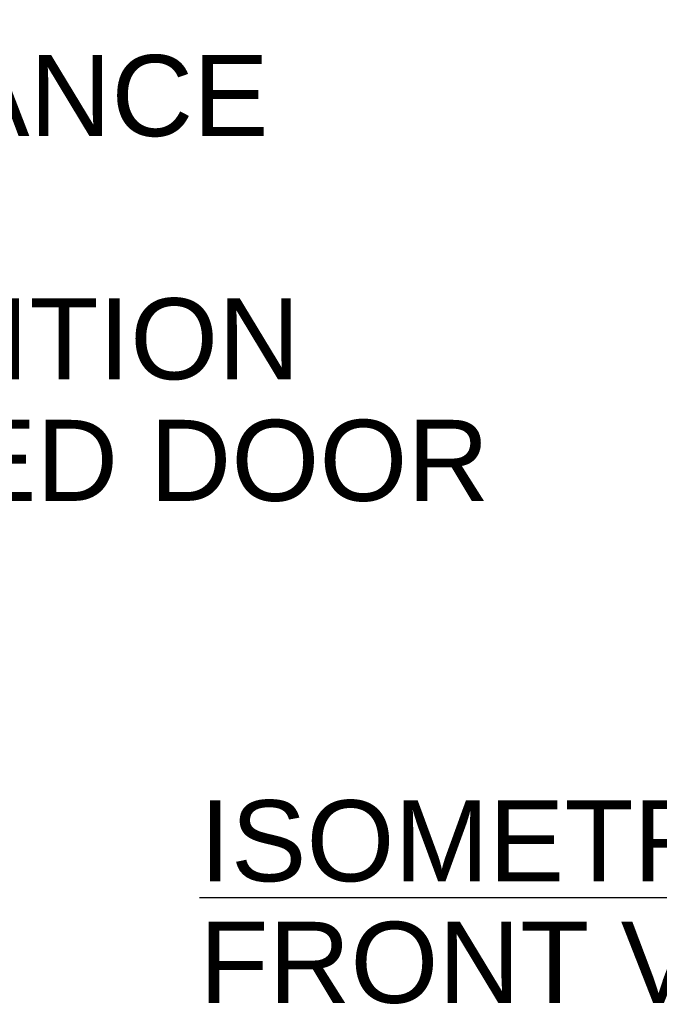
# Model space of a CAD drawing. Header units: inches. Extents: x 6 to 353, y 6 to 228.
# Tile 203 of 256: x 299 to 316, y 141 to 167. Entities that reach past the tile are written whole.
import ezdxf

# ---------------------------------------------------------------- set-up
doc = ezdxf.new("R2010")
doc.units = ezdxf.units.IN
doc.header["$LTSCALE"] = 19.946667
doc.header["$MEASUREMENT"] = 0
doc.layers.get('0').update_dxf_attribs({"linetype": 'CONTINUOUS'})
doc.layers.add('09_ALL_DETAIL_ITEMS', color=7, linetype='CONTINUOUS')
doc.styles.get("Standard").update_dxf_attribs({"font": 'arial.ttf'})
doc.dimstyles.new('DIMSTYLE_9', dxfattribs={"dimtxt": 2.133333, "dimasz": 2.133333, "dimexe": 0.06, "dimexo": 0.0625, "dimgap": 0.05, "dimtad": 0, "dimtih": 1, "dimtoh": 1, "dimlfac": 0.5, "dimzin": 4, "dimdsep": 46, "dimtxsty": 'Standard', "dimblk": '_FILLED', "dimblk1": '_FILLED', "dimblk2": '_FILLED', "dimcen": 0.09, "dimadec": 0, "dimazin": 0, "dimtfac": 1, "dimtofl": 0, "dimtmove": 0, "dimatfit": 3, "dimldrblk": '_FILLED', "dimfxl": 0, "dimtolj": 1, "dimtzin": 4, "dimarcsym": 0})

# ---------------------------------------------------------------- blocks, each defined once
blk = doc.blocks.new('_FILLED')
at = {"color": 0, "linetype": 'ByBlock'}
blk.add_solid([(0, 0), (-1, 0.2), (-1, -0.2)], dxfattribs=at)
blk = doc.blocks.new('*D38')
at = {"color": 7, "linetype": 'Continuous'}
for p, q in [((261.318, 163.898), (261.318, 169.232)), ((248.258, 163.898), (262.598, 163.898)), ((246.289, 160.868), (262.598, 160.868)), ((261.318, 160.868), (261.318, 155.624)), ((261.318, 155.624), (265.584, 155.624))]:
    blk.add_line(p, q, dxfattribs=at)
at = {"color": 7, "linetype": 'Continuous', "xscale": 2.1333333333, "yscale": 2.1333333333, "zscale": 2.1333333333}
for p, rotation in [((261.318, 163.898), 270), ((261.318, 160.868), 90)]:
    blk.add_blockref('_FILLED', p, dxfattribs=dict(at, rotation=rotation))
at = {"color": 7, "linetype": 'Continuous'}
for s, p in [('FRONT DOOR CLEARANCE', (266.651, 164.157)), ('(WITH RACK RAIL IN', (266.651, 160.957)), ('FORWARD MOST POSITION', (266.651, 157.757)), ('1.44  [37] SOLID/VENTED DOOR', (266.651, 154.557)), ('1.25  [32] PLEXI DOOR', (266.651, 151.357))]:
    blk.add_text(s, height=2.13333, dxfattribs=at).set_placement(p)

msp = doc.modelspace()

# ---------------------------------------------------------------- texts
at = {"layer": '09_ALL_DETAIL_ITEMS', "color": 7, "linetype": 'Continuous'}
for s, p in [('%%uISOMETRIC', (303.9036, 144.5455)), ('%%uFRONT VIEW', (303.9036, 141.3455))]:
    msp.add_text(s, height=2.133333, dxfattribs=at).set_placement(p)

# ---------------------------------------------------------------- dimensions: what is measured, and where the dimension line sits
at = {"color": 7, "linetype": 'Continuous'}
dim = msp.add_linear_dim(base=(261.3178, 160.8683), p1=(248.1956, 163.8982), p2=(246.2266, 160.8683), angle=270, text='FRONT DOOR CLEARANCE\\P(WITH RACK RAIL IN\\PFORWARD MOST POSITION\\P1.44  [37] SOLID/VENTED DOOR\\P1.25  [32] PLEXI DOOR', dimstyle='DIMSTYLE_9', dxfattribs=at)
dim.commit()
dim.dimension.update_dxf_attribs({"geometry": '*D38', "text_midpoint": (289.0551, 158.8236), "dimtype": 160})

doc.saveas('drawing.dxf')
